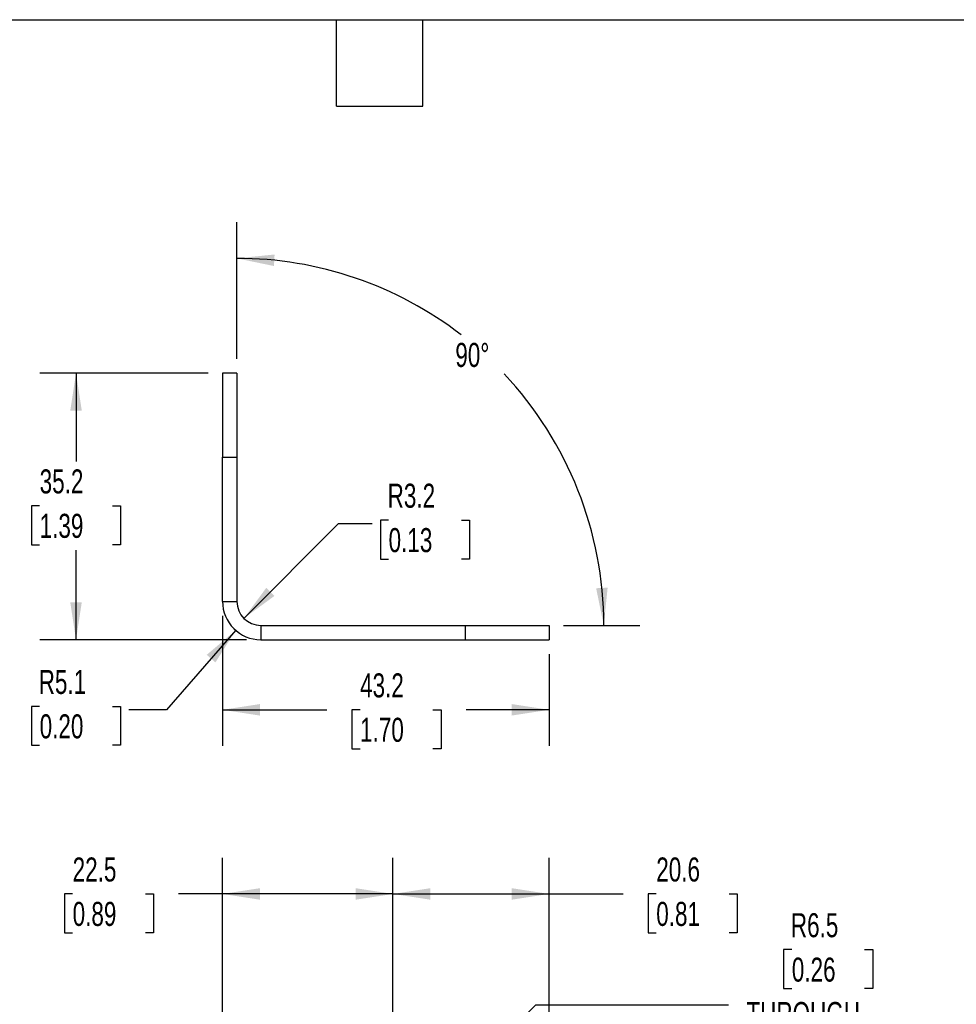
# Model space of a CAD drawing. Header units: millimetres. Extents: x 6 to 273, y 6 to 210.
# Tile 10 of 15: x 108 to 191, y 123 to 210. Entities that reach past the tile are written whole.
import ezdxf

# ---------------------------------------------------------------- set-up
doc = ezdxf.new("R2010")
doc.units = ezdxf.units.MM
doc.layers.add('DIMENSIONS', color=140, linetype='Continuous', lineweight=25)
doc.layers.add('TEXT', color=140, linetype='Continuous', lineweight=25)
doc.styles.add('SLDTEXTSTYLE0', font='TXT', dxfattribs={"width": 0.7})
doc.dimstyles.new('SLDDIMSTYLE1', dxfattribs={"dimtxt": 2.158008, "dimasz": 3.302, "dimexe": 0, "dimexo": 0.0625, "dimgap": 0.539502, "dimtad": 0, "dimtih": 1, "dimtoh": 1, "dimlfac": 1.5, "dimrnd": 1e-09, "dimzin": 12, "dimdsep": 46, "dimtxsty": 'SLDTEXTSTYLE0', "dimsah": 1, "dimcen": 0.09, "dimadec": 0, "dimazin": 3, "dimtfac": 1, "dimtofl": 0, "dimtmove": 0, "dimatfit": 3, "dimfxl": 0, "dimfrac": 2, "dimtolj": 1, "dimtzin": 12, "dimarcsym": 0})
doc.dimstyles.new('SLDDIMSTYLE2', dxfattribs={"dimtxt": 2.158008, "dimasz": 3.302, "dimexe": 0, "dimexo": 0.0625, "dimgap": 0.539502, "dimtad": 0, "dimtih": 1, "dimtoh": 1, "dimlfac": 1.5, "dimrnd": 1e-09, "dimzin": 12, "dimdsep": 46, "dimtxsty": 'SLDTEXTSTYLE0', "dimsah": 1, "dimcen": 0, "dimadec": 0, "dimazin": 3, "dimtfac": 1, "dimtofl": 0, "dimtmove": 0, "dimatfit": 3, "dimfxl": 0, "dimfrac": 2, "dimtolj": 1, "dimtzin": 12, "dimarcsym": 0})
doc.dimstyles.new('SLDDIMSTYLE5', dxfattribs={"dimtxt": 2.158008, "dimasz": 3.302, "dimexe": 0, "dimexo": 0.0625, "dimgap": 0.539502, "dimtad": 0, "dimtih": 1, "dimtoh": 1, "dimdec": 4, "dimlfac": 1.5, "dimzin": 12, "dimdsep": 46, "dimtxsty": 'SLDTEXTSTYLE0', "dimsah": 1, "dimcen": 0.09, "dimadec": 0, "dimazin": 3, "dimtfac": 1, "dimtdec": 0, "dimtofl": 0, "dimtmove": 0, "dimatfit": 3, "dimfxl": 0, "dimfrac": 2, "dimtolj": 1, "dimtzin": 12, "dimarcsym": 0})
doc.dimstyles.new('SLDDIMSTYLE6', dxfattribs={"dimtxt": 2.158008, "dimasz": 3.302, "dimexe": 0, "dimexo": 0.0625, "dimgap": 0.539502, "dimtad": 0, "dimtih": 1, "dimtoh": 1, "dimlfac": 1.5, "dimrnd": 1e-09, "dimzin": 12, "dimdsep": 46, "dimtxsty": 'SLDTEXTSTYLE0', "dimsah": 1, "dimcen": 0, "dimadec": 0, "dimazin": 3, "dimtfac": 1, "dimtofl": 0, "dimtmove": 1, "dimatfit": 3, "dimfxl": 0, "dimfrac": 2, "dimtolj": 1, "dimtzin": 12, "dimarcsym": 0})
doc.dimstyles.new('SLDDIMSTYLE7', dxfattribs={"dimtxt": 2.158008, "dimasz": 3.302, "dimexe": 0, "dimexo": 0.0625, "dimgap": 0.539502, "dimtad": 0, "dimtih": 1, "dimtoh": 1, "dimlfac": 1.5, "dimrnd": 1e-09, "dimzin": 12, "dimdsep": 46, "dimtxsty": 'SLDTEXTSTYLE0', "dimsah": 1, "dimcen": 0, "dimadec": 0, "dimazin": 3, "dimtfac": 1, "dimtofl": 0, "dimtmove": 0, "dimatfit": 3, "dimfxl": 0, "dimfrac": 2, "dimtolj": 1, "dimtzin": 12, "dimarcsym": 0})

# ---------------------------------------------------------------- blocks, each defined once
blk = doc.blocks.new('_D_1')
at = {"layer": 'DIMENSIONS'}
for p, q in [((125.852, 122.044), (125.852, 135.704)), ((140.875, 117.52), (140.875, 135.704)), ((112.646, 132.529), (111.921, 132.529)), ((111.921, 132.529), (111.921, 129.099)), ((119.058, 132.529), (119.783, 132.529)), ((119.783, 132.529), (119.783, 129.099)), ((125.852, 132.529), (121.983, 132.529)), ((140.875, 132.529), (125.852, 132.529)), ((111.921, 129.099), (112.646, 129.099)), ((119.783, 129.099), (119.058, 129.099))]:
    blk.add_line(p, q, dxfattribs=at)
for points in [[(125.852, 132.529), (129.154, 132.021), (129.154, 133.037)], [(140.875, 132.529), (137.573, 133.037), (137.573, 132.021)]]:
    blk.add_solid(points, dxfattribs=at)
at = {"layer": 'DIMENSIONS', "char_height": 2.1167, "attachment_point": 1, "style": 'SLDTEXTSTYLE0'}
for s, insert in [('22.5', (112.646, 135.741)), ('0.89', (112.646, 131.828))]:
    blk.add_mtext(s, dxfattribs=dict(at, insert=insert))
blk = doc.blocks.new('_D_2')
at = {"layer": 'DIMENSIONS'}
for p, q in [((140.875, 117.52), (140.875, 135.704)), ((154.634, 114.636), (154.634, 135.704)), ((140.875, 132.529), (154.634, 132.529)), ((154.634, 132.529), (161.149, 132.529)), ((164.074, 132.529), (163.349, 132.529)), ((163.349, 132.529), (163.349, 129.099)), ((170.486, 132.529), (171.211, 132.529)), ((171.211, 132.529), (171.211, 129.099)), ((163.349, 129.099), (164.074, 129.099)), ((171.211, 129.099), (170.486, 129.099))]:
    blk.add_line(p, q, dxfattribs=at)
for points in [[(140.875, 132.529), (144.177, 132.021), (144.177, 133.037)], [(154.634, 132.529), (151.332, 133.037), (151.332, 132.021)]]:
    blk.add_solid(points, dxfattribs=at)
at = {"layer": 'DIMENSIONS', "char_height": 2.1167, "attachment_point": 1, "style": 'SLDTEXTSTYLE0'}
for s, insert in [('20.6', (164.074, 135.741)), ('0.81', (164.074, 131.828))]:
    blk.add_mtext(s, dxfattribs=dict(at, insert=insert))
blk = doc.blocks.new('_D_3')
at = {"layer": 'DIMENSIONS'}
for p, q in [((176.019, 127.622), (175.294, 127.622)), ((175.294, 127.622), (175.294, 124.192)), ((182.431, 127.622), (183.156, 127.622)), ((183.156, 127.622), (183.156, 124.192)), ((175.294, 124.192), (176.019, 124.192)), ((183.156, 124.192), (182.431, 124.192)), ((143.962, 113.278), (153.458, 122.773)), ((153.458, 122.773), (170.427, 122.773))]:
    blk.add_line(p, q, dxfattribs=at)
blk.add_solid([(143.962, 113.278), (146.656, 115.253), (145.938, 115.972)], dxfattribs=at)
at = {"layer": 'DIMENSIONS', "char_height": 2.1167, "attachment_point": 1, "style": 'SLDTEXTSTYLE0'}
for s, insert in [('R6.5', (175.934, 130.834)), ('0.26', (176.019, 126.921)), ('THROUGH', (172.015, 123.008)), ('FLANGE', (173.622, 119.578))]:
    blk.add_mtext(s, dxfattribs=dict(at, insert=insert))
blk = doc.blocks.new('_D_12')
at = {"layer": 'DIMENSIONS'}
for p, q in [((127.117, 179.684), (127.117, 191.699)), ((155.904, 156.189), (162.627, 156.189))]:
    blk.add_line(p, q, dxfattribs=at)
for start, end in [(52.3036, 90), (0, 43.25063)]:
    blk.add_arc((127.117, 156.189), 32.335, start, end, dxfattribs=at)
for points in [[(127.117, 188.524), (130.389, 187.848), (130.441, 188.863)], [(159.452, 156.189), (159.791, 159.512), (158.777, 159.461)]]:
    blk.add_solid(points, dxfattribs=at)
at = {"layer": 'DIMENSIONS', "insert": (146.369, 181.073), "char_height": 2.1167, "attachment_point": 1, "style": 'SLDTEXTSTYLE0'}
blk.add_mtext('90°', dxfattribs=at)
blk = doc.blocks.new('_D_13')
at = {"layer": 'DIMENSIONS'}
for p, q in [((127.737, 156.809), (136.086, 165.157)), ((136.086, 165.157), (139.038, 165.157)), ((140.487, 165.461), (139.763, 165.461)), ((139.763, 165.461), (139.763, 162.031)), ((146.9, 165.461), (147.625, 165.461)), ((147.625, 165.461), (147.625, 162.031)), ((139.763, 162.031), (140.487, 162.031)), ((147.625, 162.031), (146.9, 162.031))]:
    blk.add_line(p, q, dxfattribs=at)
blk.add_solid([(127.737, 156.809), (130.431, 158.784), (129.713, 159.503)], dxfattribs=at)
at = {"layer": 'DIMENSIONS', "char_height": 2.1167, "attachment_point": 1, "style": 'SLDTEXTSTYLE0'}
for s, insert in [('R3.2', (140.403, 168.673)), ('0.13', (140.487, 164.76))]:
    blk.add_mtext(s, dxfattribs=dict(at, insert=insert))
blk = doc.blocks.new('_D_14')
at = {"layer": 'DIMENSIONS'}
for p, q in [((127.015, 155.754), (120.924, 148.751)), ((109.739, 149.055), (109.014, 149.055)), ((109.014, 149.055), (109.014, 145.625)), ((116.152, 149.055), (116.876, 149.055)), ((116.876, 149.055), (116.876, 145.625)), ((120.924, 148.751), (117.601, 148.751)), ((109.014, 145.625), (109.739, 145.625)), ((116.876, 145.625), (116.152, 145.625))]:
    blk.add_line(p, q, dxfattribs=at)
blk.add_solid([(127.015, 155.754), (124.464, 153.596), (125.231, 152.929)], dxfattribs=at)
at = {"layer": 'DIMENSIONS', "char_height": 2.1167, "attachment_point": 1, "style": 'SLDTEXTSTYLE0'}
for s, insert in [('R5.1', (109.655, 152.266)), ('0.20', (109.739, 148.353))]:
    blk.add_mtext(s, dxfattribs=dict(at, insert=insert))
blk = doc.blocks.new('_D_15')
at = {"layer": 'DIMENSIONS'}
for p, q in [((124.582, 178.414), (109.77, 178.414)), ((112.945, 178.414), (112.945, 170.632)), ((109.739, 166.719), (109.014, 166.719)), ((109.014, 166.719), (109.014, 163.289)), ((116.152, 166.719), (116.876, 166.719)), ((116.876, 166.719), (116.876, 163.289)), ((109.014, 163.289), (109.739, 163.289)), ((116.876, 163.289), (116.152, 163.289)), ((112.945, 154.924), (112.945, 162.806)), ((127.964, 154.924), (109.77, 154.924))]:
    blk.add_line(p, q, dxfattribs=at)
for points in [[(112.945, 178.414), (112.437, 175.112), (113.453, 175.112)], [(112.945, 154.924), (113.453, 158.226), (112.437, 158.226)]]:
    blk.add_solid(points, dxfattribs=at)
at = {"layer": 'DIMENSIONS', "char_height": 2.1167, "attachment_point": 1, "style": 'SLDTEXTSTYLE0'}
for s, insert in [('35.2', (109.739, 169.931)), ('1.39', (109.739, 166.018))]:
    blk.add_mtext(s, dxfattribs=dict(at, insert=insert))
blk = doc.blocks.new('_D_16')
at = {"layer": 'DIMENSIONS'}
for p, q in [((125.852, 157.035), (125.852, 145.576)), ((154.634, 153.654), (154.634, 145.576)), ((125.852, 148.751), (135.051, 148.751)), ((137.975, 148.751), (137.251, 148.751)), ((137.251, 148.751), (137.251, 145.321)), ((144.388, 148.751), (145.113, 148.751)), ((145.113, 148.751), (145.113, 145.321)), ((154.634, 148.751), (147.312, 148.751)), ((137.251, 145.321), (137.975, 145.321)), ((145.113, 145.321), (144.388, 145.321))]:
    blk.add_line(p, q, dxfattribs=at)
for points in [[(125.852, 148.751), (129.154, 148.243), (129.154, 149.259)], [(154.634, 148.751), (151.332, 149.259), (151.332, 148.243)]]:
    blk.add_solid(points, dxfattribs=at)
at = {"layer": 'DIMENSIONS', "char_height": 2.1167, "attachment_point": 1, "style": 'SLDTEXTSTYLE0'}
for s, insert in [('43.2', (137.975, 151.962)), ('1.70', (137.975, 148.05))]:
    blk.add_mtext(s, dxfattribs=dict(at, insert=insert))

msp = doc.modelspace()

# ---------------------------------------------------------------- linework, layer by layer
for p, q in [((127.116981, 178.413763), (125.852061, 178.413763)), ((125.852061, 178.413763), (125.852061, 171.005429)), ((127.116981, 178.413763), (127.116981, 171.005429)), ((125.852061, 171.005429), (127.116981, 171.005429)), ((125.852061, 158.305429), (125.852061, 171.005429)), ((127.116981, 171.005429), (127.116981, 158.305429)), ((125.852061, 158.305429), (127.116981, 158.305429)), ((129.233648, 156.188763), (129.233648, 154.923843)), ((129.233648, 156.188763), (147.225315, 156.188763)), ((147.225315, 156.188763), (147.225315, 154.923843)), ((147.225315, 156.188763), (154.633648, 156.188763)), ((154.633648, 156.188763), (154.633648, 154.923843)), ((129.233648, 154.923843), (147.225315, 154.923843)), ((147.225315, 154.923843), (154.633648, 154.923843))]:
    msp.add_line(p, q)
for radius in [3.381587, 2.116667]:
    msp.add_arc((129.233648, 158.305429), radius, 180, 270)
at = {"layer": 'TEXT'}
for p, q in [((6.35, 209.55), (273.05, 209.55)), ((135.89, 201.93), (135.89, 209.55)), ((143.51, 201.93), (143.51, 209.55)), ((135.89, 201.93), (143.51, 201.93))]:
    msp.add_line(p, q, dxfattribs=at)

# ---------------------------------------------------------------- dimensions: what is measured, and where the dimension line sits
at = {"layer": 'DIMENSIONS'}
dim = msp.add_angular_dim_2l(base=(157.175872, 168.105285), line1=((127.116981, 178.413763), (127.116981, 158.305429)), line2=((129.233648, 156.188763), (154.633648, 156.188763)), dimstyle='SLDDIMSTYLE5', dxfattribs=at)
dim.commit()
dim.dimension.update_dxf_attribs({"geometry": '_D_12', "text_midpoint": (148.928528, 180.059181), "dimtype": 162})
for base, p1, p2, angle, picture, middle in [((112.945425, 178.413763), (129.233648, 154.923843), (125.852061, 178.413763), 90, '_D_15', (112.945425, 166.719229)), ((125.852061, 132.529064), (140.875315, 116.249537), (125.852061, 120.773869), 0, '_D_1', (115.852061, 132.529064)), ((154.633648, 132.529064), (140.875315, 116.249537), (154.633648, 113.365536), 0, '_D_2', (167.279866, 132.529064))]:
    dim = msp.add_linear_dim(base=base, p1=p1, p2=p2, angle=angle, dimstyle='SLDDIMSTYLE1', dxfattribs=at)
    dim.commit()
    dim.dimension.update_dxf_attribs({"geometry": picture, "text_midpoint": middle, "dimtype": 160})
for mpoint, dimstyle, picture, middle in [((127.736939, 156.80872), 'SLDDIMSTYLE6', '_D_13', (143.693666, 165.157294)), ((127.014586, 155.753784), 'SLDDIMSTYLE7', '_D_14', (112.945425, 148.750797))]:
    dim = msp.add_radius_dim(center=(129.233648, 158.305429), mpoint=mpoint, dimstyle=dimstyle, dxfattribs=at)
    dim.commit()
    dim.dimension.update_dxf_attribs({"geometry": picture, "text_midpoint": middle, "dimtype": 164})
dim = msp.add_linear_dim(base=(154.633648, 148.750797), p1=(125.852061, 158.305429), p2=(154.633648, 154.923843), dimstyle='SLDDIMSTYLE1', dxfattribs=at)
dim.commit()
dim.dimension.update_dxf_attribs({"geometry": '_D_16', "text_midpoint": (141.181532, 148.750797), "dimtype": 160})
dim = msp.add_radius_dim(center=(140.875315, 110.190536), mpoint=(143.962308, 113.277529), text='<>\\PTHROUGH\\PFLANGE', dimstyle='SLDDIMSTYLE2', dxfattribs=at)
dim.commit()
dim.dimension.update_dxf_attribs({"geometry": '_D_3', "text_midpoint": (179.225026, 123.888614), "dimtype": 164})

doc.saveas('drawing.dxf')
